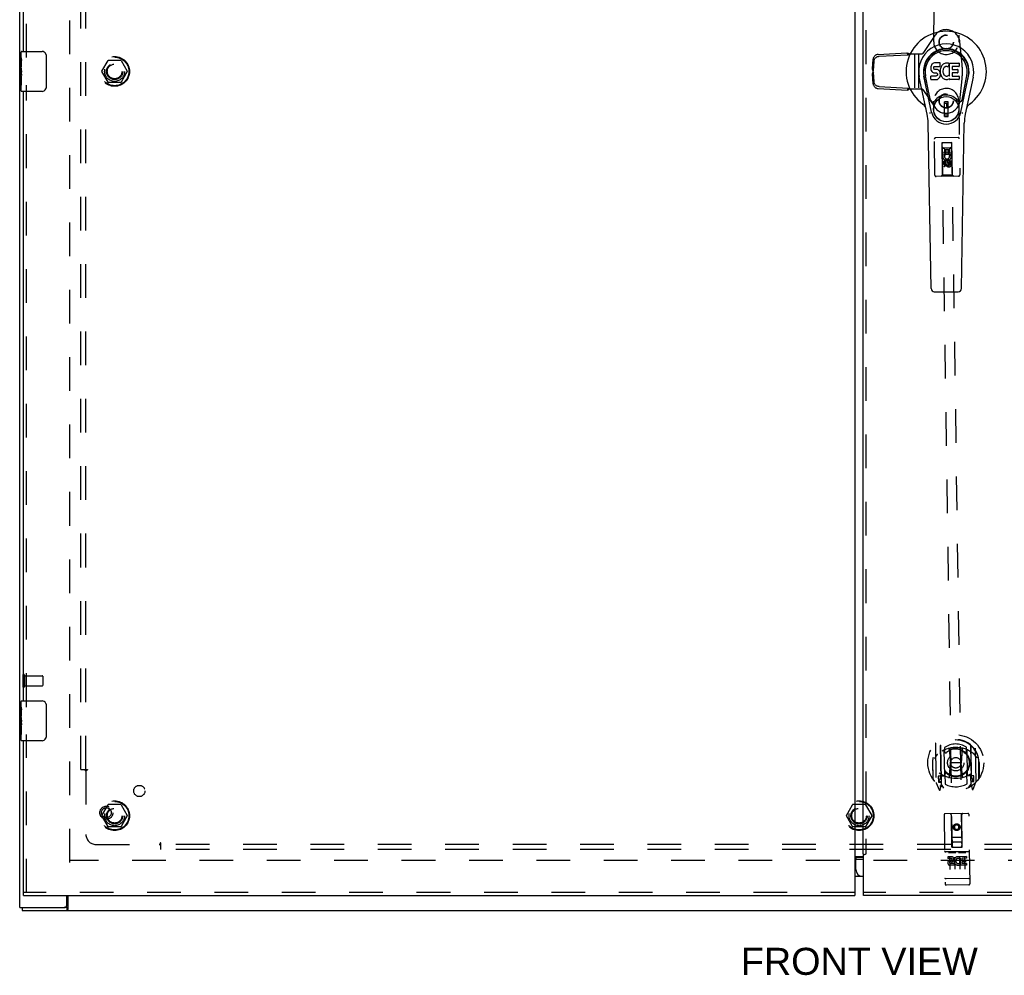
# Model space of a CAD drawing. Header units: inches. Extents: x 0 to 153, y 0 to 99.
# Tile 3 of 9: x 28 to 53, y 26 to 50. Entities that reach past the tile are written whole.
import ezdxf

# ---------------------------------------------------------------- set-up
doc = ezdxf.new("R2010")
doc.units = ezdxf.units.IN
doc.header["$LTSCALE"] = 8.430328
doc.header["$MEASUREMENT"] = 0
doc.linetypes.add('HIDDEN', pattern=[0.2, 0.1, -0.1])
doc.layers.get('0').update_dxf_attribs({"linetype": 'CONTINUOUS'})
for name, color, linetype in [('DEFAULT_2', 8, 'HIDDEN'), ('DIMENSIONS', 7, 'CONTINUOUS'), ('MASTER_DOOR_ASSEMBLY', 7, 'CONTINUOUS'), ('SLAVE_DOOR_ASSEMBLY', 7, 'CONTINUOUS'), ('SUBPANEL', 7, 'CONTINUOUS')]:
    doc.layers.add(name, color=color, linetype=linetype)
doc.styles.get("Standard").update_dxf_attribs({"font": 'arial.ttf'})

msp = doc.modelspace()

# ---------------------------------------------------------------- linework, layer by layer
at = {"color": 3, "linetype": 'Continuous'}
for p, q in [((28.369, 27.762), (28.369, 69.612)), ((29.544, 27.822), (29.544, 28.062)), ((29.571, 28.062), (29.571, 27.718)), ((28.369, 27.762), (29.484, 27.762)), ((28.432, 27.687), (70.306, 27.687))]:
    msp.add_line(p, q, dxfattribs=at)
at = {"color": 7, "linetype": 'Continuous'}
for p, q in [((28.432, 27.762), (28.432, 27.687)), ((29.546, 27.762), (29.484, 27.762)), ((29.546, 27.762), (29.546, 27.687))]:
    msp.add_line(p, q, dxfattribs=at)
for points in [[(29.557, 27.769), (29.554, 27.767), (29.553, 27.766), (29.552, 27.765), (29.55, 27.764), (29.549, 27.763), (29.548, 27.763), (29.547, 27.762), (29.546, 27.762)], [(29.571, 27.773), (29.57, 27.774), (29.569, 27.774), (29.567, 27.774), (29.566, 27.774), (29.565, 27.774), (29.563, 27.773), (29.562, 27.773), (29.56, 27.772), (29.559, 27.771), (29.558, 27.77), (29.557, 27.769)]]:
    msp.add_lwpolyline(points, dxfattribs=at)
at = {"color": 3, "linetype": 'Continuous'}
msp.add_lwpolyline([(29.571, 27.718), (29.569, 27.717), (29.568, 27.715), (29.567, 27.713), (29.565, 27.711), (29.564, 27.708), (29.563, 27.706), (29.562, 27.704), (29.56, 27.702), (29.559, 27.699), (29.558, 27.697), (29.557, 27.695), (29.555, 27.694), (29.554, 27.692), (29.553, 27.691), (29.551, 27.689), (29.55, 27.689), (29.549, 27.688), (29.548, 27.688), (29.547, 27.687), (29.546, 27.687)], dxfattribs=at)
msp.add_arc((29.484, 27.822), 0.06, 270, 360, dxfattribs=at)
at = {"layer": 'DEFAULT_2', "color": 8, "linetype": 'HIDDEN'}
for p, q in [((29.619, 68.512), (29.619, 28.862)), ((30.426, 48.692), (30.581, 48.96)), ((30.898, 48.965), (30.589, 48.965)), ((30.907, 48.96), (31.061, 48.692)), ((30.581, 48.415), (30.426, 48.682)), ((31.061, 48.682), (30.907, 48.415)), ((30.898, 48.41), (30.589, 48.41)), ((28.444, 33.579), (28.444, 33.295)), ((28.487, 33.579), (28.487, 33.295)), ((28.487, 33.561), (28.934, 33.561)), ((28.944, 33.551), (28.944, 33.323)), ((28.487, 33.313), (28.934, 33.313)), ((30.426, 30.067), (30.581, 30.335)), ((30.898, 30.34), (30.589, 30.34)), ((30.907, 30.335), (31.061, 30.067)), ((49.051, 30.067), (49.206, 30.335)), ((49.523, 30.34), (49.214, 30.34)), ((49.532, 30.335), (49.686, 30.067)), ((30.581, 29.79), (30.426, 30.057)), ((31.061, 30.057), (30.907, 29.79)), ((49.206, 29.79), (49.051, 30.057)), ((49.686, 30.057), (49.532, 29.79)), ((30.898, 29.785), (30.589, 29.785)), ((49.523, 29.785), (49.214, 29.785)), ((69.117, 28.937), (29.621, 28.937))]:
    msp.add_line(p, q, dxfattribs=at)
for centre, radius in [((30.744, 48.687), 0.372), ((30.744, 48.687), 0.356), ((30.744, 48.687), 0.204), ((30.744, 48.687), 0.183), ((30.744, 30.062), 0.372), ((30.744, 30.062), 0.356), ((49.369, 30.062), 0.372), ((49.369, 30.062), 0.356), ((30.744, 30.062), 0.204), ((30.744, 30.062), 0.183), ((49.369, 30.062), 0.204), ((49.369, 30.062), 0.183)]:
    msp.add_circle(centre, radius, dxfattribs=at)
for centre, radius, start, end in [((30.589, 48.955), 0.01, 90.0113, 149.988), ((30.898, 48.955), 0.01, 30.0108, 89.9876), ((30.435, 48.687), 0.01, 150.0117, 209.9873), ((31.053, 48.687), 0.01, 330.0117, 29.9873), ((30.589, 48.42), 0.01, 210.0108, 269.9876), ((30.898, 48.42), 0.01, 270.0113, 329.988), ((28.465, 33.579), 0.0215, 0, 180), ((28.934, 33.551), 0.01, 0, 90), ((28.465, 33.295), 0.0215, 180, 360), ((28.934, 33.323), 0.01, 270, 360), ((30.589, 30.33), 0.01, 90.0113, 149.988), ((30.898, 30.33), 0.01, 30.0108, 89.9876), ((49.214, 30.33), 0.01, 90.0113, 149.988), ((49.523, 30.33), 0.01, 30.0108, 89.9876), ((30.435, 30.062), 0.01, 150.0117, 209.9873), ((31.053, 30.062), 0.01, 330.0117, 29.9873), ((49.06, 30.062), 0.01, 150.0117, 209.9873), ((49.678, 30.062), 0.01, 330.0117, 29.9873), ((30.589, 29.795), 0.01, 210.0108, 269.9876), ((30.898, 29.795), 0.01, 270.0113, 329.988), ((49.214, 29.795), 0.01, 210.0108, 269.9876), ((49.523, 29.795), 0.01, 270.0113, 329.988)]:
    msp.add_arc(centre, radius, start, end, dxfattribs=at)
at = {"layer": 'MASTER_DOOR_ASSEMBLY', "color": 3, "linetype": 'Continuous'}
for p, q in [((49.464, 68.263), (49.464, 29.112)), ((49.464, 29.112), (49.466, 29.112)), ((49.466, 29.112), (49.466, 29.112)), ((49.466, 29.112), (49.467, 29.109)), ((49.468, 29.105), (49.469, 29.104)), ((49.469, 29.104), (49.469, 29.103)), ((49.469, 29.103), (49.469, 29.101)), ((49.469, 29.101), (49.47, 29.099)), ((49.47, 29.099), (49.471, 29.096)), ((49.471, 29.096), (49.472, 29.093)), ((49.472, 29.093), (49.474, 29.087)), ((49.474, 29.087), (49.477, 29.078)), ((49.477, 28.062), (49.477, 29.078)), ((70.274, 28.062), (49.477, 28.062))]:
    msp.add_line(p, q, dxfattribs=at)
at = {"layer": 'MASTER_DOOR_ASSEMBLY', "color": 8, "linetype": 'HIDDEN'}
for p, q in [((49.539, 68.263), (49.539, 29.112)), ((51.238, 49.428), (51.265, 51.286)), ((51.89, 51.277), (51.863, 49.419)), ((51.266, 49.583), (50.961, 49.136)), ((51.948, 48.871), (51.891, 49.425)), ((49.85, 49.113), (50.568, 49.151)), ((49.872, 49.066), (50.59, 49.104)), ((50.568, 49.151), (50.59, 49.104)), ((50.646, 49.124), (50.936, 49.124)), ((50.756, 49.124), (50.756, 48.249)), ((50.86, 49.124), (50.86, 48.249)), ((50.961, 49.136), (50.96, 49.135)), ((49.707, 48.749), (49.722, 48.995)), ((49.729, 48.702), (49.744, 48.948)), ((49.729, 48.702), (49.707, 48.749)), ((49.729, 48.673), (49.707, 48.625)), ((49.722, 48.378), (49.707, 48.625)), ((49.72, 48.683), (49.72, 48.692)), ((49.723, 48.679), (49.72, 48.683)), ((49.744, 48.425), (49.729, 48.673)), ((49.872, 48.307), (50.594, 48.269)), ((51.891, 47.948), (51.948, 48.501)), ((49.85, 48.26), (50.572, 48.222)), ((50.594, 48.269), (50.572, 48.222)), ((50.609, 48.264), (50.619, 48.26)), ((50.619, 48.26), (50.65, 48.249)), ((50.65, 48.249), (50.936, 48.249)), ((50.96, 48.238), (50.961, 48.237)), ((50.961, 48.237), (51.266, 47.79)), ((51.265, 46.089), (51.238, 47.946)), ((51.863, 47.955), (51.89, 46.098)), ((51.846, 47.033), (51.281, 47.024)), ((51.439, 46.902), (51.692, 46.905)), ((51.439, 46.902), (51.447, 46.092)), ((51.69, 46.907), (51.441, 46.904)), ((51.691, 46.904), (51.441, 46.9)), ((51.441, 46.904), (51.695, 29.274)), ((51.945, 29.277), (51.69, 46.907)), ((51.707, 46.095), (51.692, 46.905)), ((51.442, 46.652), (51.697, 46.655)), ((51.461, 46.764), (51.503, 46.765)), ((51.463, 46.608), (51.461, 46.764)), ((51.475, 46.608), (51.463, 46.608)), ((51.474, 46.605), (51.475, 46.608)), ((51.482, 46.777), (51.652, 46.78)), ((51.676, 46.611), (51.499, 46.609)), ((51.499, 46.609), (51.518, 46.596)), ((51.503, 46.765), (51.505, 46.651)), ((51.505, 46.651), (51.548, 46.652)), ((51.547, 46.744), (51.59, 46.745)), ((51.548, 46.652), (51.547, 46.744)), ((51.59, 46.745), (51.591, 46.652)), ((51.591, 46.652), (51.633, 46.653)), ((51.629, 46.586), (51.668, 46.603)), ((51.632, 46.767), (51.674, 46.767)), ((51.633, 46.653), (51.632, 46.767)), ((51.674, 46.767), (51.676, 46.611)), ((51.468, 46.295), (51.466, 46.388)), ((51.509, 46.388), (51.51, 46.296)), ((51.572, 46.476), (51.51, 46.439)), ((51.51, 46.439), (51.52, 46.433)), ((51.51, 46.439), (51.511, 46.367)), ((51.511, 46.367), (51.521, 46.373)), ((51.511, 46.367), (51.574, 46.332)), ((51.572, 46.464), (51.52, 46.433)), ((51.52, 46.433), (51.521, 46.373)), ((51.521, 46.373), (51.574, 46.343)), ((51.553, 46.347), (51.552, 46.393)), ((51.635, 46.441), (51.572, 46.476)), ((51.572, 46.476), (51.572, 46.464)), ((51.625, 46.435), (51.572, 46.464)), ((51.574, 46.343), (51.626, 46.374)), ((51.574, 46.332), (51.636, 46.369)), ((51.574, 46.332), (51.574, 46.343)), ((51.593, 46.39), (51.594, 46.361)), ((51.635, 46.441), (51.625, 46.435)), ((51.626, 46.374), (51.625, 46.435)), ((51.636, 46.369), (51.626, 46.374)), ((51.636, 46.369), (51.635, 46.441)), ((51.636, 46.454), (51.679, 46.455)), ((51.638, 46.362), (51.636, 46.454)), ((51.679, 46.455), (51.68, 46.362)), ((51.86, 46.068), (51.295, 46.059)), ((51.447, 46.092), (51.418, 46.061)), ((51.707, 46.095), (51.447, 46.092)), ((51.51, 46.296), (51.468, 46.295)), ((51.707, 46.095), (51.738, 46.066)), ((51.282, 31.864), (51.296, 30.896)), ((51.401, 31.811), (51.415, 30.795)), ((51.408, 31.805), (51.423, 30.802)), ((52.158, 31.816), (52.173, 30.813)), ((52.166, 31.823), (52.18, 30.806)), ((52.296, 30.911), (52.282, 31.878)), ((51.512, 31.065), (51.502, 31.696)), ((51.509, 31.767), (51.51, 31.664)), ((51.622, 31.724), (51.657, 31.385)), ((51.947, 31.729), (51.922, 31.389)), ((52.06, 31.672), (52.059, 31.774)), ((52.067, 31.704), (52.076, 31.073)), ((51.207, 31.379), (51.222, 31.379)), ((51.207, 31.379), (51.213, 30.991)), ((51.214, 31.443), (51.214, 31.446)), ((51.22, 30.986), (51.214, 31.443)), ((51.631, 31.041), (51.657, 31.385)), ((51.922, 31.389), (51.657, 31.385)), ((51.957, 31.045), (51.922, 31.389)), ((52.372, 31.396), (52.357, 31.395)), ((52.363, 31.46), (52.363, 31.463)), ((52.37, 31.003), (52.363, 31.46)), ((52.372, 31.396), (52.377, 31.007)), ((51.412, 31.053), (51.352, 31.052)), ((51.352, 31.052), (51.354, 30.902)), ((51.512, 31.055), (51.439, 31.054)), ((51.518, 31.103), (51.522, 30.85)), ((52.072, 30.858), (52.068, 31.111)), ((52.149, 31.064), (52.077, 31.063)), ((52.17, 30.837), (52.167, 31.045)), ((52.237, 31.064), (52.177, 31.064)), ((52.239, 30.914), (52.237, 31.064)), ((51.301, 30.886), (51.374, 30.711)), ((51.354, 30.902), (51.414, 30.903)), ((51.391, 30.974), (51.362, 30.928)), ((51.366, 30.92), (51.421, 30.921)), ((51.394, 30.81), (51.398, 30.807)), ((51.402, 30.715), (51.415, 30.795)), ((51.422, 31.034), (51.425, 30.826)), ((51.494, 30.753), (51.422, 30.861)), ((52.172, 30.871), (52.103, 30.762)), ((52.171, 30.931), (52.226, 30.932)), ((52.179, 30.914), (52.239, 30.914)), ((52.18, 30.806), (52.196, 30.726)), ((52.23, 30.94), (52.2, 30.986)), ((52.201, 30.821), (52.201, 30.821)), ((52.201, 30.821), (52.202, 30.821)), ((52.201, 30.821), (52.202, 30.821)), ((52.224, 30.723), (52.292, 30.9)), ((51.496, 30.081), (51.521, 28.356)), ((52.09, 30.119), (51.525, 30.111)), ((51.693, 29.273), (51.678, 30.083)), ((51.946, 29.277), (51.938, 30.087)), ((52.146, 28.365), (52.121, 30.09)), ((51.812, 29.848), (51.75, 29.811)), ((51.75, 29.811), (51.76, 29.805)), ((51.75, 29.811), (51.751, 29.739)), ((51.812, 29.836), (51.76, 29.805)), ((51.875, 29.813), (51.812, 29.848)), ((51.812, 29.848), (51.812, 29.836)), ((51.865, 29.807), (51.812, 29.836)), ((51.875, 29.813), (51.865, 29.807)), ((51.876, 29.74), (51.875, 29.813)), ((51.751, 29.739), (51.761, 29.745)), ((51.751, 29.739), (51.814, 29.703)), ((51.76, 29.805), (51.761, 29.745)), ((51.761, 29.745), (51.814, 29.715)), ((51.814, 29.715), (51.866, 29.746)), ((51.814, 29.703), (51.876, 29.74)), ((51.814, 29.703), (51.814, 29.715)), ((51.866, 29.746), (51.865, 29.807)), ((51.876, 29.74), (51.866, 29.746)), ((51.689, 29.523), (51.944, 29.527)), ((51.903, 29.402), (51.733, 29.399)), ((49.51, 29.089), (49.499, 29.086)), ((52.104, 29.162), (51.539, 29.154)), ((51.611, 29.139), (51.783, 29.142)), ((51.693, 29.273), (51.695, 29.274)), ((51.695, 29.274), (51.945, 29.277)), ((51.861, 29.143), (52.033, 29.145)), ((51.945, 29.277), (51.946, 29.277)), ((51.679, 29.034), (51.587, 29.033)), ((51.587, 29.033), (51.587, 28.99)), ((51.68, 28.992), (51.587, 28.99)), ((51.636, 29.025), (51.64, 28.719)), ((51.684, 28.948), (51.638, 28.948)), ((51.681, 28.907), (51.652, 28.907)), ((51.745, 28.864), (51.653, 28.863)), ((51.745, 28.864), (51.746, 28.822)), ((51.761, 29.027), (51.765, 28.721)), ((51.877, 28.872), (51.895, 28.833)), ((51.886, 29.028), (51.89, 28.722)), ((51.9, 29.002), (51.887, 28.983)), ((51.896, 29.027), (51.899, 29.025)), ((52.055, 29.04), (51.899, 29.037)), ((51.899, 29.037), (51.899, 29.025)), ((51.9, 29.002), (51.902, 28.824)), ((52.058, 28.826), (51.902, 28.824)), ((52.056, 28.997), (51.942, 28.996)), ((51.942, 28.996), (51.943, 28.952)), ((52.035, 28.953), (51.943, 28.952)), ((52.036, 28.911), (51.944, 28.91)), ((51.944, 28.91), (51.944, 28.867)), ((52.058, 28.869), (51.944, 28.867)), ((52.011, 29.03), (52.015, 28.724)), ((52.035, 28.953), (52.036, 28.911)), ((52.055, 29.04), (52.056, 28.997)), ((52.058, 28.869), (52.058, 28.826)), ((51.746, 28.822), (51.653, 28.821)), ((51.537, 28.485), (51.536, 28.485)), ((51.538, 28.485), (51.537, 28.485)), ((51.537, 28.485), (51.537, 28.485)), ((51.539, 28.485), (51.538, 28.485)), ((51.54, 28.485), (51.539, 28.485)), ((51.54, 28.484), (51.54, 28.485)), ((51.541, 28.484), (51.54, 28.484)), ((51.542, 28.484), (51.541, 28.484)), ((51.543, 28.484), (51.542, 28.484)), ((51.544, 28.484), (51.543, 28.484)), ((51.545, 28.484), (51.544, 28.484)), ((51.546, 28.484), (51.545, 28.484)), ((51.545, 28.484), (51.545, 28.484)), ((51.547, 28.484), (51.546, 28.484)), ((51.548, 28.484), (51.547, 28.484)), ((51.549, 28.484), (51.548, 28.484)), ((52.114, 28.492), (51.549, 28.484)), ((52.116, 28.334), (51.551, 28.326)), ((52.114, 28.492), (52.115, 28.493)), ((52.115, 28.493), (52.116, 28.493)), ((52.116, 28.493), (52.117, 28.493)), ((52.117, 28.493), (52.118, 28.493)), ((52.117, 28.493), (52.117, 28.493)), ((52.118, 28.493), (52.119, 28.493)), ((52.119, 28.493), (52.12, 28.493)), ((52.12, 28.493), (52.121, 28.493)), ((52.121, 28.493), (52.122, 28.493)), ((52.122, 28.493), (52.123, 28.493)), ((52.122, 28.493), (52.122, 28.493)), ((52.123, 28.493), (52.124, 28.493)), ((52.124, 28.493), (52.125, 28.493)), ((52.125, 28.493), (52.126, 28.493)), ((52.126, 28.493), (52.127, 28.493)), ((52.126, 28.493), (52.126, 28.493)), ((52.127, 28.493), (52.128, 28.494)), ((70.274, 28.137), (49.477, 28.137))]:
    msp.add_line(p, q, dxfattribs=at)
at = {"layer": 'MASTER_DOOR_ASSEMBLY', "color": 7, "linetype": 'Continuous'}
for p, q in [((51.166, 48.802), (51.164, 48.778)), ((51.164, 48.778), (51.165, 48.754)), ((51.171, 48.825), (51.166, 48.802)), ((51.18, 48.848), (51.171, 48.825)), ((51.194, 48.867), (51.18, 48.848)), ((51.203, 48.875), (51.194, 48.867)), ((51.212, 48.882), (51.203, 48.875)), ((51.234, 48.891), (51.212, 48.882)), ((51.257, 48.899), (51.234, 48.891)), ((51.235, 48.766), (51.236, 48.781)), ((51.236, 48.781), (51.238, 48.796)), ((51.238, 48.796), (51.241, 48.803)), ((51.241, 48.803), (51.247, 48.808)), ((51.247, 48.808), (51.261, 48.812)), ((51.397, 48.899), (51.257, 48.899)), ((51.261, 48.812), (51.276, 48.814)), ((51.276, 48.814), (51.389, 48.814)), ((51.389, 48.814), (51.395, 48.814)), ((51.395, 48.814), (51.396, 48.819)), ((51.396, 48.819), (51.398, 48.832)), ((51.399, 48.856), (51.397, 48.899)), ((51.398, 48.832), (51.399, 48.856)), ((51.411, 48.778), (51.405, 48.757)), ((51.42, 48.799), (51.411, 48.778)), ((51.431, 48.818), (51.42, 48.799)), ((51.444, 48.836), (51.431, 48.818)), ((51.458, 48.853), (51.444, 48.836)), ((51.475, 48.868), (51.458, 48.853)), ((51.493, 48.881), (51.475, 48.868)), ((51.494, 48.78), (51.479, 48.757)), ((51.513, 48.89), (51.493, 48.881)), ((51.502, 48.791), (51.494, 48.78)), ((51.513, 48.798), (51.502, 48.791)), ((51.535, 48.895), (51.513, 48.89)), ((51.538, 48.809), (51.513, 48.798)), ((51.557, 48.897), (51.535, 48.895)), ((51.55, 48.812), (51.538, 48.809)), ((51.564, 48.812), (51.55, 48.812)), ((51.58, 48.897), (51.557, 48.897)), ((51.577, 48.809), (51.564, 48.812)), ((51.589, 48.804), (51.577, 48.809)), ((51.591, 48.895), (51.58, 48.897)), ((51.601, 48.892), (51.591, 48.895)), ((51.621, 48.875), (51.595, 48.806)), ((51.62, 48.88), (51.601, 48.892)), ((51.63, 48.897), (51.867, 48.897)), ((51.63, 48.572), (51.63, 48.897)), ((51.7, 48.809), (51.7, 48.741)), ((51.867, 48.813), (51.705, 48.813)), ((51.871, 48.892), (51.871, 48.818)), ((51.074, 47.618), (50.877, 48.544)), ((51.185, 47.665), (50.992, 48.568)), ((51.04, 48.342), (50.996, 48.569)), ((51.108, 48.195), (51.033, 48.576)), ((51.165, 48.754), (51.169, 48.731)), ((51.167, 48.492), (51.167, 48.567)), ((51.169, 48.731), (51.177, 48.708)), ((51.231, 48.572), (51.171, 48.572)), ((51.177, 48.708), (51.19, 48.688)), ((51.19, 48.688), (51.207, 48.671)), ((51.207, 48.671), (51.226, 48.658)), ((51.226, 48.658), (51.238, 48.654)), ((51.291, 48.572), (51.231, 48.572)), ((51.236, 48.759), (51.235, 48.766)), ((51.238, 48.752), (51.236, 48.759)), ((51.243, 48.746), (51.238, 48.752)), ((51.238, 48.654), (51.249, 48.652)), ((51.249, 48.741), (51.243, 48.746)), ((51.263, 48.737), (51.249, 48.741)), ((51.249, 48.652), (51.297, 48.651)), ((51.287, 48.738), (51.263, 48.737)), ((51.311, 48.737), (51.287, 48.738)), ((51.307, 48.574), (51.291, 48.572)), ((51.297, 48.651), (51.304, 48.65)), ((51.304, 48.65), (51.311, 48.648)), ((51.313, 48.577), (51.307, 48.574)), ((51.335, 48.732), (51.311, 48.737)), ((51.311, 48.648), (51.317, 48.643)), ((51.319, 48.582), (51.313, 48.577)), ((51.317, 48.643), (51.322, 48.637)), ((51.328, 48.594), (51.319, 48.582)), ((51.322, 48.637), (51.329, 48.624)), ((51.33, 48.601), (51.328, 48.594)), ((51.329, 48.624), (51.331, 48.609)), ((51.331, 48.609), (51.33, 48.601)), ((51.346, 48.727), (51.335, 48.732)), ((51.356, 48.72), (51.346, 48.727)), ((51.373, 48.703), (51.356, 48.72)), ((51.386, 48.683), (51.373, 48.703)), ((51.376, 48.524), (51.382, 48.534)), ((51.382, 48.534), (51.388, 48.544)), ((51.395, 48.661), (51.386, 48.683)), ((51.388, 48.544), (51.396, 48.567)), ((51.402, 48.638), (51.395, 48.661)), ((51.401, 48.735), (51.396, 48.69)), ((51.396, 48.69), (51.397, 48.668)), ((51.396, 48.567), (51.403, 48.59)), ((51.397, 48.668), (51.401, 48.646)), ((51.405, 48.757), (51.401, 48.735)), ((51.401, 48.646), (51.405, 48.624)), ((51.404, 48.614), (51.402, 48.638)), ((51.403, 48.59), (51.404, 48.614)), ((51.405, 48.624), (51.412, 48.603)), ((51.412, 48.603), (51.433, 48.564)), ((51.433, 48.564), (51.446, 48.545)), ((51.446, 48.545), (51.461, 48.529)), ((51.467, 48.706), (51.466, 48.679)), ((51.466, 48.679), (51.467, 48.666)), ((51.47, 48.733), (51.467, 48.706)), ((51.467, 48.666), (51.47, 48.653)), ((51.474, 48.745), (51.47, 48.733)), ((51.47, 48.653), (51.48, 48.628)), ((51.479, 48.757), (51.474, 48.745)), ((51.48, 48.628), (51.494, 48.605)), ((51.494, 48.605), (51.503, 48.595)), ((51.503, 48.595), (51.513, 48.586)), ((51.513, 48.586), (51.524, 48.579)), ((51.524, 48.579), (51.536, 48.574)), ((51.536, 48.574), (51.549, 48.572)), ((51.549, 48.572), (51.563, 48.571)), ((51.563, 48.571), (51.576, 48.573)), ((51.576, 48.573), (51.589, 48.577)), ((51.589, 48.577), (51.601, 48.583)), ((51.601, 48.583), (51.612, 48.59)), ((51.618, 48.589), (51.63, 48.572)), ((51.702, 48.65), (51.702, 48.573)), ((51.705, 48.737), (51.836, 48.737)), ((51.836, 48.655), (51.706, 48.655)), ((51.706, 48.568), (51.868, 48.568)), ((51.841, 48.733), (51.841, 48.659)), ((51.872, 48.564), (51.872, 48.492)), ((51.916, 47.665), (52.109, 48.568)), ((51.993, 48.195), (52.068, 48.576)), ((52.224, 48.544), (52.027, 47.618)), ((52.061, 48.342), (52.105, 48.569)), ((51.172, 48.487), (51.316, 48.487)), ((51.316, 48.487), (51.328, 48.489)), ((51.328, 48.489), (51.339, 48.493)), ((51.339, 48.493), (51.359, 48.507)), ((51.359, 48.507), (51.376, 48.524)), ((51.461, 48.529), (51.477, 48.514)), ((51.477, 48.514), (51.495, 48.5)), ((51.495, 48.5), (51.505, 48.495)), ((51.505, 48.495), (51.515, 48.491)), ((51.515, 48.491), (51.537, 48.486)), ((51.537, 48.486), (51.559, 48.483)), ((51.559, 48.483), (51.581, 48.486)), ((51.581, 48.486), (51.602, 48.493)), ((51.602, 48.493), (51.621, 48.505)), ((51.621, 48.505), (51.622, 48.505)), ((51.632, 48.505), (51.622, 48.505)), ((51.632, 48.492), (51.632, 48.505)), ((51.868, 48.487), (51.637, 48.487)), ((51.156, 47.97), (51.108, 48.195)), ((51.945, 47.97), (51.993, 48.195)), ((51.596, 47.93), (51.505, 47.93)), ((51.505, 47.556), (51.505, 47.93)), ((51.505, 47.891), (51.596, 47.891)), ((51.556, 47.891), (51.556, 47.812)), ((51.596, 47.812), (51.556, 47.812)), ((51.596, 47.556), (51.596, 47.93)), ((51.596, 47.595), (51.505, 47.595)), ((51.505, 47.556), (51.596, 47.556)), ((51.172, 43.253), (51.1, 47.392)), ((51.929, 43.253), (52.001, 47.392)), ((51.251, 43.176), (51.85, 43.176)), ((49.287, 28.717), (49.287, 28.967)), ((49.298, 29.027), (49.477, 29.027)), ((49.477, 28.537), (49.467, 28.537))]:
    msp.add_line(p, q, dxfattribs=at)
at = {"layer": 'MASTER_DOOR_ASSEMBLY', "color": 8, "linetype": 'HIDDEN'}
for points in [[(49.85, 49.113), (49.836, 49.111), (49.823, 49.109), (49.809, 49.105), (49.796, 49.099), (49.784, 49.092), (49.773, 49.085), (49.762, 49.076), (49.752, 49.066), (49.744, 49.055), (49.736, 49.044), (49.731, 49.032), (49.726, 49.02), (49.723, 49.008), (49.722, 48.995)], [(49.744, 48.948), (49.745, 48.961), (49.748, 48.973), (49.753, 48.985), (49.758, 48.997), (49.766, 49.008), (49.774, 49.019), (49.784, 49.029), (49.795, 49.038), (49.806, 49.045), (49.818, 49.052), (49.831, 49.057), (49.845, 49.062), (49.858, 49.064), (49.872, 49.066)], [(50.568, 49.151), (50.581, 49.147), (50.594, 49.143), (50.606, 49.138), (50.619, 49.134), (50.632, 49.129), (50.646, 49.124)], [(50.59, 49.104), (50.599, 49.107), (50.609, 49.11), (50.618, 49.114)], [(50.618, 49.114), (50.636, 49.121), (50.646, 49.124)], [(49.72, 48.692), (49.718, 48.702), (49.715, 48.712), (49.713, 48.722), (49.711, 48.731), (49.709, 48.74), (49.707, 48.749)], [(49.707, 48.625), (49.709, 48.634), (49.711, 48.644), (49.713, 48.653), (49.715, 48.663), (49.718, 48.673), (49.72, 48.683)], [(49.72, 48.692), (49.723, 48.696), (49.725, 48.697), (49.726, 48.699), (49.728, 48.701), (49.729, 48.702)], [(49.729, 48.673), (49.728, 48.674), (49.726, 48.676), (49.725, 48.677), (49.723, 48.679)], [(49.722, 48.378), (49.723, 48.365), (49.726, 48.353), (49.731, 48.341), (49.737, 48.329), (49.744, 48.318), (49.752, 48.307), (49.762, 48.297), (49.773, 48.288), (49.784, 48.281), (49.797, 48.274), (49.809, 48.268), (49.823, 48.264), (49.836, 48.261), (49.85, 48.26)], [(49.872, 48.307), (49.858, 48.309), (49.845, 48.311), (49.831, 48.316), (49.819, 48.321), (49.806, 48.328), (49.795, 48.335), (49.784, 48.344), (49.774, 48.354), (49.766, 48.365), (49.759, 48.376), (49.753, 48.388), (49.748, 48.4), (49.745, 48.412), (49.744, 48.425)], [(50.572, 48.222), (50.579, 48.224), (50.586, 48.226), (50.593, 48.228), (50.6, 48.231), (50.607, 48.233), (50.614, 48.236)], [(50.594, 48.269), (50.599, 48.267), (50.609, 48.264)], [(50.65, 48.249), (50.638, 48.244), (50.632, 48.242), (50.626, 48.24), (50.62, 48.238), (50.614, 48.236)], [(51.332, 31.596), (51.331, 31.594), (51.329, 31.593), (51.328, 31.591), (51.326, 31.59), (51.324, 31.588), (51.323, 31.587), (51.321, 31.585), (51.319, 31.583), (51.318, 31.582), (51.316, 31.58), (51.314, 31.578), (51.312, 31.576), (51.31, 31.573), (51.308, 31.571), (51.306, 31.569), (51.305, 31.567), (51.303, 31.564), (51.3, 31.562), (51.298, 31.559), (51.296, 31.556), (51.294, 31.553), (51.292, 31.55), (51.29, 31.547), (51.287, 31.544), (51.285, 31.54), (51.283, 31.537), (51.28, 31.533), (51.278, 31.53), (51.275, 31.526), (51.272, 31.521), (51.27, 31.517), (51.267, 31.513), (51.264, 31.508), (51.261, 31.503), (51.258, 31.498), (51.255, 31.493)], [(51.596, 31.741), (51.602, 31.743), (51.607, 31.744), (51.613, 31.746), (51.618, 31.747), (51.623, 31.749), (51.629, 31.75), (51.634, 31.751), (51.64, 31.752), (51.645, 31.754), (51.651, 31.755), (51.656, 31.756), (51.662, 31.757), (51.667, 31.758), (51.673, 31.759), (51.678, 31.76), (51.684, 31.761), (51.689, 31.762), (51.695, 31.763), (51.7, 31.763), (51.706, 31.764), (51.711, 31.765), (51.717, 31.765), (51.722, 31.766), (51.728, 31.767), (51.734, 31.767), (51.739, 31.767), (51.745, 31.768), (51.75, 31.768), (51.756, 31.769), (51.762, 31.769), (51.767, 31.769), (51.773, 31.769), (51.778, 31.769), (51.784, 31.77), (51.789, 31.77), (51.795, 31.77), (51.801, 31.77), (51.806, 31.77), (51.812, 31.769), (51.817, 31.769), (51.823, 31.769), (51.829, 31.769), (51.834, 31.768), (51.84, 31.768), (51.845, 31.768), (51.851, 31.767), (51.857, 31.767), (51.862, 31.766), (51.868, 31.766), (51.873, 31.765), (51.879, 31.764), (51.884, 31.764), (51.89, 31.763), (51.895, 31.762), (51.901, 31.761), (51.907, 31.761), (51.912, 31.76), (51.918, 31.759), (51.923, 31.758), (51.929, 31.757), (51.934, 31.755), (51.94, 31.754), (51.945, 31.753), (51.95, 31.752), (51.956, 31.751), (51.961, 31.749), (51.967, 31.748), (51.972, 31.747)], [(52.32, 31.508), (52.317, 31.513), (52.314, 31.518), (52.311, 31.523), (52.308, 31.528), (52.305, 31.532), (52.302, 31.536), (52.3, 31.54), (52.297, 31.544), (52.294, 31.548), (52.292, 31.551), (52.289, 31.555), (52.287, 31.558), (52.284, 31.561), (52.282, 31.564), (52.28, 31.567), (52.278, 31.57), (52.275, 31.573), (52.273, 31.576), (52.271, 31.578), (52.269, 31.58), (52.267, 31.583), (52.265, 31.585), (52.263, 31.587), (52.261, 31.589), (52.259, 31.591), (52.257, 31.593), (52.255, 31.595), (52.254, 31.597), (52.252, 31.599), (52.25, 31.6), (52.249, 31.602), (52.247, 31.603), (52.245, 31.605), (52.244, 31.606), (52.242, 31.607), (52.241, 31.609)], [(49.499, 29.086), (49.497, 29.086), (49.494, 29.085), (49.492, 29.084), (49.49, 29.084), (49.488, 29.083), (49.486, 29.082), (49.484, 29.081), (49.482, 29.08), (49.481, 29.08), (49.479, 29.079), (49.478, 29.079), (49.477, 29.078)], [(49.513, 29.09), (49.512, 29.09), (49.51, 29.089)], [(49.533, 29.099), (49.533, 29.099), (49.532, 29.098), (49.531, 29.098), (49.53, 29.097), (49.529, 29.097), (49.528, 29.096), (49.527, 29.096), (49.526, 29.095), (49.524, 29.094), (49.523, 29.094), (49.521, 29.093), (49.519, 29.092), (49.517, 29.092), (49.514, 29.091), (49.513, 29.09)], [(49.54, 29.112), (49.54, 29.111), (49.54, 29.111), (49.54, 29.11), (49.54, 29.109), (49.54, 29.109), (49.54, 29.108), (49.54, 29.107), (49.539, 29.107), (49.539, 29.106), (49.539, 29.105), (49.539, 29.105), (49.538, 29.104), (49.538, 29.104), (49.538, 29.103), (49.537, 29.103), (49.537, 29.102), (49.536, 29.101), (49.535, 29.101), (49.535, 29.1), (49.534, 29.1), (49.533, 29.099)], [(51.604, 29.138), (51.604, 29.138), (51.605, 29.138), (51.605, 29.138), (51.605, 29.138), (51.605, 29.138), (51.605, 29.138), (51.605, 29.138), (51.605, 29.138), (51.605, 29.138), (51.605, 29.138), (51.605, 29.138), (51.606, 29.139), (51.606, 29.139), (51.606, 29.139), (51.606, 29.139), (51.606, 29.139), (51.606, 29.139), (51.606, 29.139), (51.606, 29.139), (51.606, 29.139), (51.607, 29.139), (51.607, 29.139), (51.607, 29.139), (51.607, 29.139), (51.607, 29.139), (51.607, 29.139), (51.607, 29.139), (51.608, 29.139), (51.608, 29.139), (51.608, 29.139), (51.608, 29.139), (51.608, 29.139), (51.608, 29.139), (51.609, 29.139), (51.609, 29.139), (51.609, 29.139), (51.609, 29.139), (51.609, 29.139), (51.609, 29.139), (51.61, 29.139), (51.61, 29.139), (51.61, 29.139), (51.61, 29.139), (51.61, 29.139), (51.611, 29.139)], [(51.783, 29.142), (51.783, 29.142), (51.783, 29.142), (51.783, 29.142), (51.784, 29.142), (51.784, 29.142), (51.784, 29.142), (51.784, 29.142), (51.784, 29.142), (51.785, 29.142), (51.785, 29.142), (51.785, 29.142), (51.785, 29.142), (51.785, 29.142), (51.785, 29.142), (51.786, 29.142), (51.786, 29.142), (51.786, 29.142), (51.786, 29.142), (51.786, 29.142), (51.786, 29.142), (51.786, 29.142), (51.787, 29.142), (51.787, 29.141), (51.787, 29.141), (51.787, 29.141), (51.787, 29.141), (51.787, 29.141), (51.787, 29.141), (51.788, 29.141), (51.788, 29.141), (51.788, 29.141), (51.788, 29.141), (51.788, 29.141), (51.788, 29.141), (51.788, 29.141), (51.788, 29.141), (51.788, 29.141), (51.789, 29.141), (51.789, 29.141), (51.789, 29.141), (51.789, 29.141), (51.789, 29.141), (51.789, 29.141), (51.789, 29.141), (51.789, 29.141), (51.789, 29.141)], [(51.854, 29.142), (51.854, 29.142), (51.854, 29.142), (51.855, 29.142), (51.855, 29.142), (51.855, 29.142), (51.855, 29.142), (51.855, 29.142), (51.855, 29.142), (51.855, 29.142), (51.855, 29.142), (51.855, 29.142), (51.855, 29.142), (51.856, 29.142), (51.856, 29.142), (51.856, 29.142), (51.856, 29.142), (51.856, 29.142), (51.856, 29.142), (51.856, 29.142), (51.856, 29.142), (51.857, 29.142), (51.857, 29.142), (51.857, 29.142), (51.857, 29.143), (51.857, 29.143), (51.857, 29.143), (51.857, 29.143), (51.858, 29.143), (51.858, 29.143), (51.858, 29.143), (51.858, 29.143), (51.858, 29.143), (51.858, 29.143), (51.859, 29.143), (51.859, 29.143), (51.859, 29.143), (51.859, 29.143), (51.859, 29.143), (51.859, 29.143), (51.86, 29.143), (51.86, 29.143), (51.86, 29.143), (51.86, 29.143), (51.86, 29.143), (51.861, 29.143)], [(52.033, 29.145), (52.033, 29.145), (52.033, 29.145), (52.033, 29.145), (52.034, 29.145), (52.034, 29.145), (52.034, 29.145), (52.034, 29.145), (52.034, 29.145), (52.034, 29.145), (52.035, 29.145), (52.035, 29.145), (52.035, 29.145), (52.035, 29.145), (52.035, 29.145), (52.036, 29.145), (52.036, 29.145), (52.036, 29.145), (52.036, 29.145), (52.036, 29.145), (52.036, 29.145), (52.036, 29.145), (52.037, 29.145), (52.037, 29.145), (52.037, 29.145), (52.037, 29.145), (52.037, 29.145), (52.037, 29.145), (52.037, 29.145), (52.038, 29.145), (52.038, 29.145), (52.038, 29.145), (52.038, 29.145), (52.038, 29.145), (52.038, 29.145), (52.038, 29.145), (52.038, 29.145), (52.038, 29.145), (52.039, 29.145), (52.039, 29.145), (52.039, 29.145), (52.039, 29.144), (52.039, 29.144), (52.039, 29.144), (52.039, 29.144), (52.039, 29.144), (52.039, 29.144)], [(51.536, 28.485), (51.535, 28.485), (51.535, 28.485), (51.534, 28.485), (51.534, 28.485), (51.534, 28.485), (51.533, 28.485), (51.533, 28.485), (51.532, 28.485), (51.532, 28.485), (51.532, 28.485), (51.531, 28.485), (51.531, 28.486), (51.531, 28.486), (51.53, 28.486), (51.53, 28.486), (51.53, 28.486), (51.529, 28.486), (51.529, 28.486), (51.529, 28.486), (51.528, 28.486), (51.528, 28.486), (51.528, 28.486), (51.528, 28.486), (51.527, 28.486), (51.527, 28.486), (51.527, 28.486), (51.526, 28.486), (51.526, 28.487), (51.526, 28.487), (51.526, 28.487), (51.525, 28.487), (51.525, 28.487), (51.525, 28.487), (51.525, 28.487), (51.524, 28.487), (51.524, 28.487), (51.524, 28.487), (51.524, 28.487), (51.523, 28.487), (51.523, 28.488), (51.523, 28.488), (51.523, 28.488), (51.522, 28.488), (51.522, 28.488), (51.522, 28.488), (51.522, 28.488), (51.522, 28.488), (51.522, 28.488), (51.521, 28.488), (51.521, 28.488), (51.521, 28.489), (51.521, 28.489), (51.521, 28.489), (51.521, 28.489), (51.52, 28.489), (51.52, 28.489), (51.52, 28.489), (51.52, 28.489), (51.52, 28.489), (51.52, 28.489), (51.52, 28.489), (51.52, 28.49), (51.519, 28.49), (51.519, 28.49), (51.519, 28.49), (51.519, 28.49), (51.519, 28.49), (51.519, 28.49), (51.519, 28.49), (51.519, 28.49), (51.519, 28.49), (51.519, 28.491), (51.519, 28.491), (51.519, 28.491), (51.519, 28.491), (51.519, 28.491), (51.519, 28.491), (51.519, 28.491), (51.519, 28.491)], [(52.128, 28.494), (52.128, 28.494), (52.129, 28.494), (52.129, 28.494), (52.129, 28.494), (52.13, 28.494), (52.13, 28.494), (52.13, 28.494), (52.131, 28.494), (52.131, 28.494), (52.131, 28.494), (52.132, 28.494), (52.132, 28.494), (52.132, 28.494), (52.133, 28.494), (52.133, 28.495), (52.133, 28.495), (52.134, 28.495), (52.134, 28.495), (52.134, 28.495), (52.135, 28.495), (52.135, 28.495), (52.135, 28.495), (52.135, 28.495), (52.136, 28.495), (52.136, 28.495), (52.136, 28.495), (52.137, 28.495), (52.137, 28.496), (52.137, 28.496), (52.137, 28.496), (52.138, 28.496), (52.138, 28.496), (52.138, 28.496), (52.138, 28.496), (52.139, 28.496), (52.139, 28.496), (52.139, 28.496), (52.139, 28.496), (52.139, 28.497), (52.14, 28.497), (52.14, 28.497), (52.14, 28.497), (52.14, 28.497), (52.14, 28.497), (52.141, 28.497), (52.141, 28.497), (52.141, 28.497), (52.141, 28.497), (52.141, 28.497), (52.142, 28.498), (52.142, 28.498), (52.142, 28.498), (52.142, 28.498), (52.142, 28.498), (52.142, 28.498), (52.142, 28.498), (52.142, 28.498), (52.143, 28.498), (52.143, 28.498), (52.143, 28.499), (52.143, 28.499), (52.143, 28.499), (52.143, 28.499), (52.143, 28.499), (52.143, 28.499), (52.143, 28.499), (52.143, 28.499), (52.143, 28.499), (52.143, 28.5), (52.143, 28.5), (52.144, 28.5), (52.144, 28.5), (52.144, 28.5), (52.144, 28.5), (52.144, 28.5), (52.144, 28.5), (52.144, 28.5)]]:
    msp.add_lwpolyline(points, dxfattribs=at)
at = {"layer": 'MASTER_DOOR_ASSEMBLY', "color": 7, "linetype": 'Continuous'}
for points in [[(51.152, 47.634), (51.15, 47.64), (51.149, 47.646), (51.147, 47.651), (51.146, 47.657)], [(51.955, 47.657), (51.953, 47.651), (51.952, 47.646), (51.95, 47.64), (51.949, 47.634)]]:
    msp.add_lwpolyline(points, dxfattribs=at)
at = {"layer": 'MASTER_DOOR_ASSEMBLY', "color": 3, "linetype": 'Continuous'}
msp.add_lwpolyline([(49.467, 29.109), (49.467, 29.108), (49.467, 29.107), (49.468, 29.107), (49.468, 29.107), (49.468, 29.106), (49.468, 29.106), (49.468, 29.106), (49.468, 29.105), (49.468, 29.105), (49.468, 29.105)], dxfattribs=at)
at = {"layer": 'MASTER_DOOR_ASSEMBLY', "color": 8, "linetype": 'HIDDEN'}
for centre, radius in [((51.55, 49.424), 0.18), ((51.55, 49.423), 0.172), ((51.55, 47.951), 0.18), ((51.55, 47.95), 0.172), ((51.573, 46.404), 0.085), ((51.573, 46.404), 0.0845), ((51.789, 31.387), 0.7), ((51.789, 31.387), 0.35), ((51.789, 31.387), 0.335), ((51.789, 31.387), 0.205), ((51.789, 31.387), 0.133), ((51.813, 29.775), 0.085), ((51.813, 29.775), 0.0845)]:
    msp.add_circle(centre, radius, dxfattribs=at)
at = {"layer": 'MASTER_DOOR_ASSEMBLY', "color": 7, "linetype": 'Continuous'}
for radius in [0.317, 0.313]:
    msp.add_circle((51.55, 47.743), radius, dxfattribs=at)
for centre, radius, start, end in [((51.55, 48.687), 1.004, 305.5066, 234.4934), ((51.55, 48.687), 0.689, 347.9703, 192.0297), ((51.55, 48.687), 0.571, 347.9703, 192.0297), ((51.55, 48.678), 0.527, 348.9402, 191.0594), ((51.591, 48.808), 0.00448, 246.1578, 339.0016), ((51.617, 48.876), 0.00448, 339.0016, 51.8729), ((51.705, 48.809), 0.00448, 90, 180), ((51.867, 48.892), 0.00448, 0, 90), ((51.867, 48.818), 0.00448, 270, 360), ((51.171, 48.567), 0.00448, 90, 180.0119), ((51.615, 48.587), 0.00448, 34.0893, 127.3444), ((51.705, 48.741), 0.00448, 180, 270), ((51.706, 48.65), 0.00448, 90, 180), ((51.706, 48.573), 0.00448, 180, 270), ((51.836, 48.733), 0.00448, 0, 90), ((51.836, 48.659), 0.00448, 270, 360), ((51.868, 48.564), 0.00448, 0, 90), ((51.172, 48.492), 0.00483, 180, 270), ((51.637, 48.492), 0.00448, 180, 270), ((51.868, 48.492), 0.00448, 270, 360), ((51.55, 47.743), 0.354, 35.4237, 144.5763), ((50.853, 47.71), 0.197, 12.0297, 54.4934), ((51.214, 47.982), 0.0591, 192.0297, 324.5763), ((51.887, 47.982), 0.0591, 215.4237, 347.9703), ((52.248, 47.71), 0.197, 125.5066, 167.9703), ((49.919, 47.372), 1.181, 1, 12.0297), ((51.55, 47.743), 0.374, 192.0297, 347.9703), ((53.182, 47.372), 1.181, 167.9703, 179), ((51.251, 43.254), 0.0787, 181, 270), ((51.85, 43.254), 0.0787, 270, 359), ((49.467, 28.967), 0.18, 160.5288, 180), ((49.467, 28.717), 0.18, 180, 270)]:
    msp.add_arc(centre, radius, start, end, dxfattribs=at)
at = {"layer": 'MASTER_DOOR_ASSEMBLY', "color": 8, "linetype": 'HIDDEN'}
for centre, radius, start, end in [((51.549, 49.39), 0.343, 5.856, 145.69), ((51.55, 49.424), 0.312, 179.1733, 359.1733), ((50.936, 49.155), 0.0312, 270, 319.3246), ((50.144, 48.686), 1.812, 354.144, 5.856), ((50.936, 48.218), 0.0312, 40.6754, 90), ((51.55, 47.951), 0.312, 0.8267, 180.8267), ((51.549, 47.983), 0.343, 214.31, 354.144), ((51.282, 46.994), 0.03, 90.8267, 180.8267), ((51.481, 46.862), 0.04, 90.8267, 180.8267), ((51.482, 46.817), 0.04, 180.8267, 270.8267), ((51.651, 46.865), 0.04, 0.8267, 90.8267), ((51.652, 46.82), 0.04, 270.8267, 0.8267), ((51.847, 47.003), 0.03, 0.8267, 90.8267), ((51.57, 46.56), 0.107, 155.0903, 24.2294), ((51.57, 46.56), 0.0639, 145.7162, 24.2293), ((51.53, 46.389), 0.0635, 0.8267, 180.8267), ((51.531, 46.389), 0.0219, 11.1337, 180.8267), ((51.616, 46.361), 0.0644, 193.1262, 0.9042), ((51.616, 46.361), 0.0219, 180.7278, 0.8267), ((51.295, 46.089), 0.03, 180.8267, 270.8267), ((51.86, 46.098), 0.03, 270.8267, 0.8267), ((51.789, 31.385), 0.583, 1.0731, 180.5802), ((51.79, 31.377), 0.58, 8.4889, 173.1645), ((51.297, 31.864), 0.015, 135.9015, 180.8267), ((51.416, 31.812), 0.015, 131.1854, 180.8267), ((51.428, 31.805), 0.02, 130.1645, 180.825), ((51.79, 31.377), 0.48, 55.8728, 125.7805), ((52.138, 31.815), 0.02, 0.8267, 51.4861), ((52.151, 31.822), 0.015, 0.8267, 50.468), ((52.267, 31.878), 0.015, 0.8267, 45.7519), ((51.794, 31.07), 0.7, 50.3557, 131.2977), ((51.517, 31.696), 0.015, 113.813, 180.8267), ((51.54, 31.664), 0.03, 180.8267, 311.9528), ((51.789, 31.387), 0.343, 49.7006, 131.9528), ((51.602, 31.722), 0.02, 5.9063, 106.4018), ((51.967, 31.727), 0.02, 75.2515, 175.7471), ((52.03, 31.671), 0.03, 229.7006, 0.8267), ((52.052, 31.704), 0.015, 0.8267, 67.8404), ((51.234, 31.444), 0.02, 173.1645, 180.8267), ((52.343, 31.46), 0.02, 0.8267, 8.4889), ((51.785, 31.7), 0.7, 234.0586, 307.5948), ((51.231, 31.073), 0.188, 328.1474, 0.8267), ((51.439, 31.034), 0.02, 90.8267, 180.8267), ((51.442, 31.034), 0.02, 90.8267, 180.8267), ((51.508, 31.035), 0.02, 67.3627, 90.8267), ((51.527, 31.065), 0.015, 180.8267, 247.8404), ((51.548, 31.103), 0.03, 49.7006, 180.8267), ((51.789, 31.387), 0.343, 229.7006, 311.9528), ((51.611, 31.042), 0.02, 255.2136, 355.7471), ((51.977, 31.047), 0.02, 185.9063, 286.4398), ((52.038, 31.11), 0.03, 0.8267, 131.9528), ((52.061, 31.073), 0.015, 293.813, 0.8267), ((52.081, 31.043), 0.02, 90.8267, 114.2906), ((52.147, 31.044), 0.02, 0.8267, 90.8267), ((52.149, 31.044), 0.02, 0.8267, 90.8267), ((52.357, 31.089), 0.188, 180.8267, 213.5059), ((51.24, 30.986), 0.02, 180.8267, 216.1228), ((51.311, 30.896), 0.015, 180.8267, 225.7519), ((51.366, 30.925), 0.005, 148.1474, 270.8267), ((51.402, 30.828), 0.02, 235.3141, 0.8267), ((51.405, 30.826), 0.02, 235.5724, 0.8267), ((51.443, 30.802), 0.02, 180.8267, 239.3562), ((51.789, 31.387), 0.6, 243.5471, 298.1063), ((52.153, 30.812), 0.02, 302.2955, 0.8259), ((52.19, 30.838), 0.02, 180.8267, 306.0809), ((52.192, 30.839), 0.02, 180.8267, 306.3393), ((52.226, 30.937), 0.005, 270.8267, 33.5059), ((52.281, 30.91), 0.015, 315.9015, 0.8267), ((52.35, 31.002), 0.02, 325.5305, 0.8267), ((51.388, 30.717), 0.015, 202.6308, 350.8267), ((52.21, 30.729), 0.015, 190.8267, 339.0225), ((51.526, 30.081), 0.03, 90.8267, 180.8267), ((51.648, 30.083), 0.03, 0.8267, 90.8267), ((51.968, 30.088), 0.03, 90.8267, 180.8267), ((52.091, 30.089), 0.03, 0.8267, 90.8267), ((51.734, 29.359), 0.04, 90.8267, 180.8267), ((51.904, 29.362), 0.04, 0.8267, 90.8267), ((51.904, 29.317), 0.04, 270.8267, 0.8267), ((51.539, 29.184), 0.03, 180.8267, 270.8267), ((51.734, 29.314), 0.04, 180.8267, 270.8267), ((52.104, 29.192), 0.03, 270.8267, 0.8267), ((51.652, 28.885), 0.0644, 103.1262, 270.9042), ((51.653, 28.885), 0.0219, 90.7278, 270.8267), ((51.68, 28.971), 0.0635, 270.8267, 90.8267), ((51.68, 28.97), 0.0219, 281.1337, 90.8267), ((51.851, 28.93), 0.107, 65.0903, 294.2294), ((51.851, 28.93), 0.0639, 55.7162, 294.2293), ((51.551, 28.356), 0.03, 180.8267, 270.8267), ((52.116, 28.364), 0.03, 270.8267, 0.8267)]:
    msp.add_arc(centre, radius, start, end, dxfattribs=at)
at = {"layer": 'MASTER_DOOR_ASSEMBLY', "color": 7, "linetype": 'Continuous'}
msp.add_ellipse((51.55, 48.678), major_axis=(0, 0.565), ratio=0.999848, start_param=-1.76365, end_param=1.76365, dxfattribs=at)
at = {"layer": 'SLAVE_DOOR_ASSEMBLY', "color": 3, "linetype": 'Continuous'}
for p, q in [((49.26, 68.406), (49.26, 28.969)), ((28.463, 49.187), (28.463, 64.437)), ((28.463, 32.937), (28.463, 48.187)), ((28.463, 28.137), (28.463, 31.937)), ((49.26, 29.041), (49.477, 29.041)), ((49.26, 28.967), (49.26, 28.969)), ((49.26, 28.967), (49.26, 28.965)), ((49.26, 28.965), (49.26, 28.964)), ((49.26, 28.964), (49.261, 28.963)), ((49.261, 28.945), (49.26, 28.941)), ((49.26, 28.941), (49.26, 28.937)), ((49.26, 28.931), (49.26, 28.926)), ((49.26, 28.926), (49.26, 28.921)), ((49.26, 28.921), (49.26, 28.062)), ((49.261, 28.963), (49.261, 28.961)), ((49.261, 28.952), (49.261, 28.95)), ((49.261, 28.95), (49.261, 28.945)), ((28.463, 28.062), (49.26, 28.062))]:
    msp.add_line(p, q, dxfattribs=at)
at = {"layer": 'SLAVE_DOOR_ASSEMBLY', "color": 8, "linetype": 'HIDDEN'}
for p, q in [((28.538, 49.032), (28.538, 64.592)), ((28.538, 32.782), (28.538, 48.342)), ((28.538, 28.137), (28.538, 32.092)), ((49.26, 28.137), (28.463, 28.137))]:
    msp.add_line(p, q, dxfattribs=at)
at = {"layer": 'SLAVE_DOOR_ASSEMBLY', "color": 7, "linetype": 'Continuous'}
for p, q in [((28.403, 49.028), (28.403, 49.172)), ((28.403, 48.772), (28.403, 49.025)), ((28.418, 49.187), (28.928, 49.187)), ((29.028, 49.087), (29.028, 48.287)), ((28.412, 48.97), (28.403, 48.97)), ((28.403, 48.803), (28.413, 48.803)), ((28.413, 48.803), (28.413, 48.959)), ((28.403, 48.202), (28.403, 48.77)), ((28.406, 48.74), (28.403, 48.74)), ((28.403, 48.608), (28.412, 48.608)), ((28.403, 48.572), (28.413, 48.572)), ((28.413, 48.619), (28.413, 48.672)), ((28.413, 48.342), (28.413, 48.572)), ((28.403, 48.509), (28.413, 48.509)), ((28.403, 48.342), (28.413, 48.342)), ((28.928, 48.187), (28.418, 48.187)), ((28.403, 32.778), (28.403, 32.922)), ((28.403, 32.522), (28.403, 32.775)), ((28.418, 32.937), (28.928, 32.937)), ((29.028, 32.837), (29.028, 32.037)), ((28.412, 32.72), (28.403, 32.72)), ((28.403, 32.553), (28.413, 32.553)), ((28.403, 31.952), (28.403, 32.52)), ((28.413, 32.553), (28.413, 32.709)), ((28.406, 32.49), (28.403, 32.49)), ((28.403, 32.358), (28.412, 32.358)), ((28.403, 32.322), (28.413, 32.322)), ((28.413, 32.369), (28.413, 32.422)), ((28.413, 32.092), (28.413, 32.322)), ((28.403, 32.259), (28.413, 32.259)), ((28.403, 32.092), (28.413, 32.092)), ((28.928, 31.937), (28.418, 31.937)), ((49.287, 28.97), (49.26, 28.97)), ((49.477, 28.967), (49.26, 28.967)), ((49.477, 28.537), (49.26, 28.537)), ((28.463, 28.062), (28.463, 28.137))]:
    msp.add_line(p, q, dxfattribs=at)
for points in [[(28.403, 49.028), (28.403, 49.025), (28.404, 49.021), (28.405, 49.016), (28.406, 49.009), (28.407, 49.003), (28.409, 48.995), (28.41, 48.987), (28.411, 48.978)], [(29.021, 49.124), (29.023, 49.118), (29.025, 49.112), (29.026, 49.106), (29.027, 49.1), (29.028, 49.094), (29.028, 49.087)], [(28.411, 48.978), (28.412, 48.969), (28.413, 48.959)], [(28.403, 48.772), (28.403, 48.765), (28.404, 48.758), (28.405, 48.749), (28.406, 48.741)], [(28.406, 48.741), (28.409, 48.714), (28.41, 48.705), (28.411, 48.696), (28.412, 48.688), (28.413, 48.68), (28.413, 48.672)], [(28.413, 48.619), (28.413, 48.613), (28.412, 48.607), (28.412, 48.601), (28.411, 48.595), (28.411, 48.589), (28.41, 48.583)], [(29.028, 48.287), (29.028, 48.281), (29.027, 48.275), (29.026, 48.269), (29.025, 48.263), (29.023, 48.257), (29.021, 48.251)], [(28.403, 32.778), (28.403, 32.775), (28.404, 32.771), (28.405, 32.766), (28.406, 32.759), (28.407, 32.753), (28.409, 32.745), (28.41, 32.737), (28.411, 32.728)], [(29.021, 32.874), (29.023, 32.868), (29.025, 32.862), (29.026, 32.856), (29.027, 32.85), (29.028, 32.844), (29.028, 32.837)], [(28.403, 32.522), (28.403, 32.515), (28.404, 32.508), (28.405, 32.499), (28.406, 32.491)], [(28.411, 32.728), (28.412, 32.719), (28.413, 32.709)], [(28.406, 32.491), (28.409, 32.464), (28.41, 32.455), (28.411, 32.446), (28.412, 32.438), (28.413, 32.43), (28.413, 32.422)], [(28.413, 32.369), (28.413, 32.363), (28.412, 32.357), (28.412, 32.351), (28.411, 32.345), (28.411, 32.339), (28.41, 32.333)], [(29.028, 32.037), (29.028, 32.031), (29.027, 32.025), (29.026, 32.019), (29.025, 32.013), (29.023, 32.007), (29.021, 32.001)]]:
    msp.add_lwpolyline(points, dxfattribs=at)
at = {"layer": 'SLAVE_DOOR_ASSEMBLY', "color": 3, "linetype": 'Continuous'}
for points in [[(49.26, 28.937), (49.26, 28.936), (49.26, 28.931)], [(49.261, 28.961), (49.261, 28.96), (49.261, 28.959), (49.261, 28.959), (49.261, 28.958), (49.261, 28.957), (49.261, 28.957), (49.261, 28.956), (49.261, 28.955), (49.261, 28.954), (49.261, 28.954), (49.261, 28.953), (49.261, 28.952)]]:
    msp.add_lwpolyline(points, dxfattribs=at)
at = {"layer": 'SLAVE_DOOR_ASSEMBLY', "color": 8, "linetype": 'HIDDEN'}
for radius in [0.164, 0.124]:
    msp.add_circle((30.538, 30.137), radius, dxfattribs=at)
at = {"layer": 'SLAVE_DOOR_ASSEMBLY', "color": 7, "linetype": 'Continuous'}
for centre, radius, start, end in [((28.418, 49.172), 0.015, 90, 180), ((28.928, 49.087), 0.1, 21.1999, 90), ((28.418, 48.202), 0.015, 180, 270), ((28.928, 48.287), 0.1, 270, 338.7946), ((28.418, 32.922), 0.015, 90, 180), ((28.928, 32.837), 0.1, 21.1999, 90), ((28.418, 31.952), 0.015, 180, 270), ((28.928, 32.037), 0.1, 270, 338.7946)]:
    msp.add_arc(centre, radius, start, end, dxfattribs=at)
for centre in [(28.603, 48.605), (28.603, 32.355)]:
    msp.add_ellipse(centre, major_axis=(0.2, 0), ratio=0.432808, start_param=3.141593, end_param=3.403409, dxfattribs=at)
at = {"layer": 'SUBPANEL', "color": 8, "linetype": 'HIDDEN'}
for p, q in [((29.9, 31.219), (29.9, 66.156)), ((30.025, 31.219), (30.025, 66.156)), ((29.9, 31.219), (29.986, 31.219)), ((29.986, 31.219), (30.066, 31.219)), ((30.025, 31.183), (30.025, 29.594)), ((30.045, 31.197), (30.038, 31.193)), ((30.275, 29.344), (31.865, 29.344)), ((31.9, 29.305), (31.9, 29.384)), ((66.837, 29.344), (31.9, 29.344)), ((31.9, 29.219), (31.9, 29.305)), ((66.837, 29.219), (31.9, 29.219))]:
    msp.add_line(p, q, dxfattribs=at)
for points in [[(29.986, 31.219), (29.988, 31.217), (29.99, 31.216), (29.992, 31.214), (29.994, 31.213), (29.996, 31.211), (29.997, 31.21), (29.999, 31.209), (30.001, 31.207), (30.002, 31.206), (30.003, 31.204), (30.005, 31.203), (30.006, 31.202)], [(30.006, 31.202), (30.011, 31.197), (30.014, 31.194)], [(30.014, 31.194), (30.016, 31.192), (30.017, 31.19), (30.019, 31.189), (30.021, 31.187), (30.022, 31.186), (30.024, 31.184), (30.025, 31.183)], [(30.038, 31.193), (30.036, 31.191), (30.034, 31.19), (30.032, 31.189), (30.03, 31.187), (30.028, 31.186), (30.026, 31.185), (30.025, 31.183)], [(30.066, 31.219), (30.065, 31.217), (30.065, 31.215), (30.064, 31.214), (30.063, 31.212), (30.062, 31.211), (30.061, 31.21), (30.06, 31.208), (30.059, 31.207), (30.057, 31.205), (30.056, 31.204), (30.054, 31.203), (30.052, 31.202), (30.051, 31.2), (30.049, 31.199), (30.047, 31.198), (30.045, 31.197)], [(31.874, 29.357), (31.873, 29.355), (31.871, 29.353), (31.87, 29.351), (31.869, 29.349), (31.867, 29.347), (31.866, 29.345), (31.865, 29.344)], [(31.882, 29.326), (31.877, 29.331), (31.875, 29.333), (31.873, 29.334), (31.872, 29.336), (31.87, 29.338), (31.869, 29.339), (31.867, 29.341), (31.866, 29.342), (31.865, 29.344)], [(31.9, 29.384), (31.898, 29.384), (31.897, 29.383), (31.895, 29.382), (31.894, 29.382), (31.892, 29.381), (31.891, 29.38), (31.89, 29.379), (31.888, 29.377), (31.887, 29.376), (31.885, 29.374), (31.884, 29.373), (31.883, 29.371), (31.882, 29.369), (31.88, 29.367), (31.879, 29.365), (31.878, 29.363), (31.874, 29.357)], [(31.9, 29.305), (31.899, 29.307), (31.897, 29.309), (31.896, 29.311), (31.894, 29.313), (31.893, 29.314), (31.891, 29.316), (31.89, 29.318), (31.889, 29.319), (31.887, 29.321), (31.886, 29.322), (31.884, 29.324), (31.883, 29.325), (31.882, 29.326)]]:
    msp.add_lwpolyline(points, dxfattribs=at)
for centre, radius in [((30.744, 48.687), 0.25), ((31.362, 30.681), 0.141), ((30.744, 30.062), 0.25), ((49.369, 30.062), 0.25)]:
    msp.add_circle(centre, radius, dxfattribs=at)
msp.add_arc((30.275, 29.594), 0.25, 180, 270, dxfattribs=at)

# ---------------------------------------------------------------- texts
at = {"layer": 'DIMENSIONS', "color": 2, "linetype": 'Continuous', "insert": (49.376, 26.756), "char_height": 0.6762, "width": 5.91764, "attachment_point": 2, "line_spacing_factor": 0.9}
msp.add_mtext('FRONT VIEW', dxfattribs=at)

doc.saveas('drawing.dxf')
